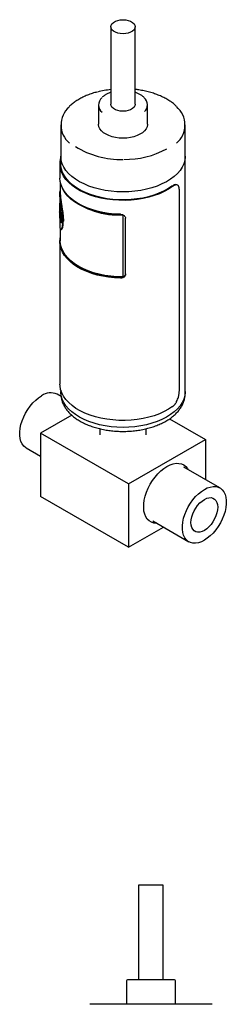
# Model space of a CAD drawing. Header units: inches. Extents: x 3.21 to 12.52, y 1.43 to 9.3.
# Tile 6 of 6: x 11.69 to 12.52, y 5.34 to 9.3. Entities that reach past the tile are written whole.
import ezdxf

# ---------------------------------------------------------------- set-up
doc = ezdxf.new("R2010")
doc.units = ezdxf.units.IN
doc.header["$MEASUREMENT"] = 0

msp = doc.modelspace()

# ---------------------------------------------------------------- linework, layer by layer
at = {"color": 7, "linetype": 'Continuous', "lineweight": 25}
for p, q in [((12.056, 9.2752), (12.056, 8.9633)), ((12.1544, 8.9633), (12.1544, 9.2752)), ((12.0068, 8.9601), (12.0068, 8.883)), ((12.2036, 8.883), (12.2036, 8.9601)), ((11.8552, 8.8798), (11.8552, 8.7544)), ((12.3552, 8.7544), (12.3552, 8.8798)), ((11.8552, 8.7544), (11.8552, 8.7222)), ((12.3552, 7.806), (12.3552, 8.7544)), ((11.8517, 8.7222), (11.8517, 8.666)), ((11.8532, 8.6499), (11.8532, 8.6017)), ((12.3231, 8.638), (12.3199, 8.6391)), ((12.3318, 7.8111), (12.3318, 8.6159)), ((11.8512, 8.6017), (11.8512, 8.5561)), ((11.8503, 8.5571), (11.8512, 8.5571)), ((11.8503, 8.5561), (11.8503, 8.519)), ((11.8503, 8.5501), (11.8503, 8.538)), ((11.8503, 8.5337), (11.8503, 8.5173)), ((11.8504, 8.5616), (11.8512, 8.5616)), ((11.8504, 8.5616), (11.8504, 8.5573)), ((11.8504, 8.5573), (11.8512, 8.5572)), ((11.8518, 8.5295), (11.8528, 8.5295)), ((11.8558, 8.5262), (11.8567, 8.5263)), ((11.8511, 8.5219), (11.8521, 8.5219)), ((11.8512, 8.5118), (11.8512, 8.4731)), ((11.8522, 8.5009), (11.8532, 8.5009)), ((11.8543, 8.5142), (11.8533, 8.5141)), ((11.8567, 8.4925), (11.8558, 8.4924)), ((11.8589, 8.4862), (11.8598, 8.4863)), ((11.8601, 8.4969), (11.8611, 8.4971)), ((12.1062, 8.5166), (12.1062, 8.5165)), ((12.1062, 8.2674), (12.1062, 8.5165)), ((12.115, 8.2807), (12.115, 8.5042)), ((12.1151, 8.2786), (12.1151, 8.5037)), ((11.8532, 8.4604), (11.8532, 8.4128)), ((11.8517, 8.4088), (11.8517, 7.8358)), ((11.8561, 7.7863), (11.8406, 7.7952)), ((11.8552, 7.8115), (11.8552, 7.806)), ((11.8552, 7.806), (11.8552, 7.798)), ((11.8552, 7.7972), (11.8552, 7.798)), ((12.3552, 7.798), (12.3552, 7.806)), ((11.8991, 7.7109), (11.7737, 7.6385)), ((12.2924, 7.6963), (12.4366, 7.613)), ((12.0114, 7.6564), (12.0114, 7.6319)), ((12.1989, 7.6319), (12.1989, 7.6564)), ((11.7737, 7.6385), (11.7737, 7.3834)), ((12.1273, 7.4344), (11.7737, 7.6385)), ((11.7156, 7.5787), (11.7737, 7.5452)), ((12.1273, 7.4344), (12.4366, 7.613)), ((12.4366, 7.613), (12.4366, 7.4512)), ((12.4947, 7.4176), (12.3498, 7.5013)), ((12.1273, 7.4344), (12.1273, 7.1793)), ((12.1273, 7.1793), (11.7737, 7.3834)), ((12.1273, 7.1793), (12.2674, 7.2602)), ((12.2248, 7.2848), (12.3697, 7.2011)), ((12.168, 5.8184), (12.168, 5.4365)), ((12.1824, 5.8184), (12.168, 5.8184)), ((12.2665, 5.8184), (12.1824, 5.8184)), ((12.2665, 5.4365), (12.2665, 5.8184)), ((12.1504, 5.4365), (12.1228, 5.4365)), ((12.3117, 5.4365), (12.1504, 5.4365)), ((12.1188, 5.4326), (12.1188, 5.3381)), ((12.3157, 5.3381), (12.3157, 5.4326)), ((12.0432, 5.3381), (11.9712, 5.3381)), ((12.4633, 5.3381), (12.0432, 5.3381))]:
    msp.add_line(p, q, dxfattribs=at)
at = {"color": 7, "linetype": 'Continuous', "lineweight": 25, "flags": 128}
for points in [[(12.1052, 9.2468), (12.0942, 9.2475), (12.0838, 9.2496), (12.0745, 9.253), (12.0667, 9.2575), (12.0608, 9.2628), (12.0572, 9.2688), (12.056, 9.2752), (12.0572, 9.2815), (12.0608, 9.2875), (12.0667, 9.2929), (12.0745, 9.2974), (12.0838, 9.3008), (12.0942, 9.3029), (12.1052, 9.3036), (12.1161, 9.3029), (12.1265, 9.3008), (12.1359, 9.2974), (12.1437, 9.2929), (12.1495, 9.2875), (12.1532, 9.2815), (12.1544, 9.2752), (12.1532, 9.2688), (12.1495, 9.2628), (12.1437, 9.2575), (12.1359, 9.253), (12.1265, 9.2496), (12.1161, 9.2475), (12.1052, 9.2468)], [(12.1052, 8.9349), (12.0942, 8.9356), (12.0838, 8.9377), (12.0745, 8.9411), (12.0667, 8.9456), (12.0608, 8.951), (12.0572, 8.957), (12.056, 8.9633)], [(12.1544, 8.9633), (12.1532, 8.957), (12.1495, 8.951), (12.1437, 8.9456), (12.1359, 8.9411), (12.1265, 8.9377), (12.1161, 8.9356), (12.1052, 8.9349)], [(12.1052, 8.8262), (12.0902, 8.8268), (12.0755, 8.8288), (12.0615, 8.8321), (12.0486, 8.8365), (12.0369, 8.842), (12.0269, 8.8485), (12.0187, 8.8558), (12.0125, 8.8638), (12.0086, 8.8722), (12.0068, 8.8808), (12.0068, 8.883)], [(12.2036, 8.883), (12.2035, 8.8808), (12.2018, 8.8722), (12.1978, 8.8638), (12.1916, 8.8558), (12.1835, 8.8485), (12.1734, 8.842), (12.1618, 8.8365), (12.1489, 8.8321), (12.1349, 8.8288), (12.1202, 8.8268), (12.1052, 8.8262)], [(12.3047, 8.632), (12.2886, 8.6213), (12.2708, 8.6115), (12.2514, 8.6027), (12.2307, 8.5951), (12.2087, 8.5887), (12.1858, 8.5835), (12.1621, 8.5796), (12.1378, 8.5771), (12.1133, 8.576), (12.0887, 8.5762), (12.0642, 8.5778), (12.0402, 8.5808), (12.0167, 8.5851), (11.9941, 8.5907), (11.9725, 8.5975), (11.9522, 8.6056), (11.9333, 8.6147), (11.916, 8.6248), (11.9006, 8.6358), (11.887, 8.6477), (11.8755, 8.6603), (11.8662, 8.6734), (11.8591, 8.687), (11.8544, 8.701), (11.852, 8.7151), (11.852, 8.7293), (11.8544, 8.7435), (11.8552, 8.7465)], [(12.1052, 8.6101), (12.081, 8.6107), (12.0571, 8.6127), (12.0337, 8.6161), (12.0109, 8.6207), (11.989, 8.6266), (11.9682, 8.6337), (11.9486, 8.6419), (11.9305, 8.6511), (11.9141, 8.6613), (11.8994, 8.6724), (11.8867, 8.6842), (11.876, 8.6967), (11.8674, 8.7098), (11.8611, 8.7232), (11.857, 8.737), (11.8552, 8.7509), (11.8552, 8.7544)], [(12.1052, 8.6101), (12.081, 8.6107), (12.0571, 8.6127), (12.0337, 8.6161), (12.0109, 8.6207), (11.989, 8.6266), (11.9682, 8.6337), (11.9486, 8.6419), (11.9305, 8.6511), (11.9141, 8.6613), (11.8994, 8.6724), (11.8867, 8.6842), (11.876, 8.6967), (11.8674, 8.7098), (11.8611, 8.7232), (11.857, 8.737), (11.8552, 8.7509), (11.8552, 8.7544)], [(12.3552, 8.7544), (12.3551, 8.7509), (12.3534, 8.737), (12.3493, 8.7232), (12.3429, 8.7098), (12.3344, 8.6967), (12.3237, 8.6842), (12.3109, 8.6724), (12.2963, 8.6613), (12.2798, 8.6511), (12.2617, 8.6419), (12.2422, 8.6337), (12.2214, 8.6266), (12.1995, 8.6207), (12.1767, 8.6161), (12.1532, 8.6127), (12.1293, 8.6107), (12.1052, 8.6101)], [(12.3552, 8.7544), (12.3551, 8.7509), (12.3534, 8.737), (12.3493, 8.7232), (12.3429, 8.7098), (12.3344, 8.6967), (12.3237, 8.6842), (12.3109, 8.6724), (12.2963, 8.6613), (12.2798, 8.6511), (12.2617, 8.6419), (12.2422, 8.6337), (12.2214, 8.6266), (12.1995, 8.6207), (12.1767, 8.6161), (12.1532, 8.6127), (12.1293, 8.6107), (12.1052, 8.6101)], [(12.302, 8.6332), (12.2861, 8.6226), (12.2685, 8.613), (12.2494, 8.6044), (12.2289, 8.5968), (12.2073, 8.5905), (12.1847, 8.5854), (12.1613, 8.5816), (12.1374, 8.5791), (12.1132, 8.578), (12.0889, 8.5782), (12.0648, 8.5798), (12.0411, 8.5827), (12.0179, 8.587), (11.9956, 8.5925), (11.9743, 8.5993), (11.9543, 8.6072), (11.9357, 8.6162), (11.9186, 8.6261), (11.9034, 8.637), (11.89, 8.6487), (11.8787, 8.6611), (11.8695, 8.6741), (11.8625, 8.6875), (11.8578, 8.7013), (11.8555, 8.7152), (11.8552, 8.7222)], [(12.0952, 8.5198), (12.071, 8.521), (12.0472, 8.5235), (12.0238, 8.5274), (12.0013, 8.5325), (11.9796, 8.5388), (11.9592, 8.5463), (11.94, 8.5549), (11.9224, 8.5646), (11.9065, 8.5751), (11.8923, 8.5865), (11.8802, 8.5986), (11.87, 8.6113), (11.8621, 8.6245), (11.8563, 8.6381), (11.8528, 8.652), (11.8517, 8.666)], [(12.1062, 8.5165), (12.0814, 8.5171), (12.0569, 8.5192), (12.0328, 8.5226), (12.0095, 8.5274), (11.987, 8.5335), (11.9657, 8.5408), (11.9458, 8.5493), (11.9274, 8.5589), (11.9107, 8.5695), (11.8959, 8.581), (11.8831, 8.5932), (11.8725, 8.6062), (11.8641, 8.6196), (11.8587, 8.6319)], [(12.0952, 8.2626), (12.071, 8.2638), (12.0472, 8.2663), (12.0238, 8.2702), (12.0013, 8.2753), (11.9796, 8.2817), (11.9592, 8.2892), (11.94, 8.2978), (11.9224, 8.3074), (11.9065, 8.3179), (11.8923, 8.3293), (11.8802, 8.3414), (11.87, 8.3541), (11.8621, 8.3674), (11.8563, 8.381), (11.8528, 8.3948), (11.8517, 8.4088), (11.8528, 8.4228), (11.8532, 8.4249)], [(12.1062, 8.2674), (12.0814, 8.268), (12.0569, 8.2701), (12.0328, 8.2735), (12.0095, 8.2783), (11.987, 8.2843), (11.9657, 8.2917), (11.9458, 8.3002), (11.9274, 8.3098), (11.9107, 8.3203), (11.8959, 8.3318), (11.8831, 8.3441), (11.8725, 8.357), (11.8641, 8.3705), (11.8581, 8.3844), (11.8544, 8.3985), (11.8532, 8.4128)], [(12.0953, 8.2646), (12.0707, 8.2659), (12.0465, 8.2685), (12.0228, 8.2725), (11.9999, 8.2779), (11.978, 8.2845), (11.9574, 8.2924), (11.9383, 8.3014), (11.9207, 8.3114), (11.905, 8.3224), (11.8912, 8.3342), (11.8795, 8.3467), (11.87, 8.3599), (11.8645, 8.3698)], [(12.3047, 7.7455), (12.2886, 7.7348), (12.2708, 7.725), (12.2514, 7.7162), (12.2307, 7.7086), (12.2087, 7.7022), (12.1858, 7.697), (12.1621, 7.6932), (12.1378, 7.6907), (12.1133, 7.6895), (12.0887, 7.6897), (12.0642, 7.6914), (12.0402, 7.6943), (12.0167, 7.6986), (11.9941, 7.7042), (11.9725, 7.7111), (11.9522, 7.7191), (11.9333, 7.7282), (11.916, 7.7383), (11.9006, 7.7494), (11.887, 7.7613), (11.8755, 7.7738), (11.8662, 7.787), (11.8591, 7.8006), (11.8544, 7.8145), (11.852, 7.8287), (11.8517, 7.8358)], [(11.7156, 7.5787), (11.7135, 7.58), (11.7059, 7.5864), (11.6997, 7.5947), (11.6949, 7.6047), (11.6916, 7.6163), (11.69, 7.6291), (11.69, 7.643), (11.6916, 7.6578), (11.6949, 7.6731), (11.6997, 7.6886), (11.7059, 7.7042), (11.7135, 7.7194), (11.7224, 7.734), (11.7322, 7.7477), (11.7429, 7.7603), (11.7543, 7.7715), (11.7661, 7.7812), (11.7781, 7.7891)], [(12.1052, 7.6617), (12.081, 7.6624), (12.0571, 7.6644), (12.0337, 7.6677), (12.0109, 7.6724), (11.989, 7.6782), (11.9682, 7.6853), (11.9486, 7.6935), (11.9305, 7.7028), (11.9141, 7.713), (11.8994, 7.7241), (11.8867, 7.7359), (11.876, 7.7484), (11.8674, 7.7614), (11.8611, 7.7749), (11.857, 7.7886), (11.8552, 7.8026), (11.8552, 7.806)], [(12.1052, 7.6617), (12.081, 7.6624), (12.0571, 7.6644), (12.0337, 7.6677), (12.0109, 7.6724), (11.989, 7.6782), (11.9682, 7.6853), (11.9486, 7.6935), (11.9305, 7.7028), (11.9141, 7.713), (11.8994, 7.7241), (11.8867, 7.7359), (11.876, 7.7484), (11.8674, 7.7614), (11.8611, 7.7749), (11.857, 7.7886), (11.8552, 7.8026), (11.8552, 7.806)], [(12.3552, 7.806), (12.3551, 7.8026), (12.3534, 7.7886), (12.3493, 7.7749), (12.3429, 7.7614), (12.3344, 7.7484), (12.3237, 7.7359), (12.3109, 7.7241), (12.2963, 7.713), (12.2798, 7.7028), (12.2617, 7.6935), (12.2422, 7.6853), (12.2214, 7.6782), (12.1995, 7.6724), (12.1767, 7.6677), (12.1532, 7.6644), (12.1293, 7.6624), (12.1052, 7.6617)], [(12.3552, 7.806), (12.3551, 7.8026), (12.3534, 7.7886), (12.3493, 7.7749), (12.3429, 7.7614), (12.3344, 7.7484), (12.3237, 7.7359), (12.3109, 7.7241), (12.2963, 7.713), (12.2798, 7.7028), (12.2617, 7.6935), (12.2422, 7.6853), (12.2214, 7.6782), (12.1995, 7.6724), (12.1767, 7.6677), (12.1532, 7.6644), (12.1293, 7.6624), (12.1052, 7.6617)], [(12.2414, 7.2752), (12.2397, 7.2752), (12.2289, 7.2763), (12.2191, 7.2796), (12.2104, 7.285), (12.203, 7.2923), (12.197, 7.3015), (12.1925, 7.3124), (12.1896, 7.3248), (12.1883, 7.3385), (12.1887, 7.3532), (12.1908, 7.3686), (12.1945, 7.3845), (12.1998, 7.4007), (12.2065, 7.4168), (12.2146, 7.4325), (12.2239, 7.4475), (12.2342, 7.4617), (12.2454, 7.4746), (12.2572, 7.4862), (12.2695, 7.4962), (12.282, 7.5043)], [(12.282, 7.5043), (12.2944, 7.5106), (12.3067, 7.5148), (12.3185, 7.5169), (12.3297, 7.5168), (12.34, 7.5146), (12.3493, 7.5102), (12.3574, 7.5039), (12.3641, 7.4956), (12.3664, 7.4917)], [(12.4322, 7.4115), (12.4442, 7.4175), (12.4561, 7.4214), (12.4674, 7.4233), (12.4781, 7.4231), (12.488, 7.4208), (12.4968, 7.4164), (12.5044, 7.4099), (12.5107, 7.4017), (12.5155, 7.3917), (12.5188, 7.3801), (12.5204, 7.3673), (12.5204, 7.3533), (12.5188, 7.3386), (12.5155, 7.3233), (12.5107, 7.3077), (12.5044, 7.2922), (12.4968, 7.277), (12.488, 7.2624), (12.4781, 7.2487), (12.4674, 7.2361), (12.4561, 7.2249), (12.4442, 7.2152), (12.4322, 7.2073), (12.4202, 7.2013), (12.4084, 7.1973), (12.397, 7.1954), (12.3863, 7.1957), (12.3764, 7.198), (12.3676, 7.2024), (12.36, 7.2088), (12.3537, 7.2171), (12.3489, 7.2271), (12.3457, 7.2387), (12.344, 7.2515), (12.344, 7.2655), (12.3457, 7.2802), (12.3489, 7.2955), (12.3537, 7.311), (12.36, 7.3266), (12.3676, 7.3418), (12.3764, 7.3564), (12.3863, 7.3701), (12.397, 7.3827), (12.4084, 7.3939), (12.4202, 7.4036), (12.4322, 7.4115)], [(12.3783, 7.2781), (12.3791, 7.2893), (12.3815, 7.3012), (12.3855, 7.3134), (12.3909, 7.3254), (12.3976, 7.3369), (12.4053, 7.3475), (12.4138, 7.3571), (12.4229, 7.3651), (12.4322, 7.3715), (12.4416, 7.3759), (12.4507, 7.3783), (12.4592, 7.3787), (12.4669, 7.3769), (12.4735, 7.3731), (12.4789, 7.3673), (12.4829, 7.3597), (12.4853, 7.3507), (12.4861, 7.3403), (12.4853, 7.329), (12.4829, 7.3171), (12.4789, 7.305), (12.4735, 7.293), (12.4669, 7.2815), (12.4592, 7.2708), (12.4507, 7.2613), (12.4416, 7.2533), (12.4322, 7.2469), (12.4229, 7.2425), (12.4138, 7.24), (12.4053, 7.2397), (12.3976, 7.2415), (12.3909, 7.2453), (12.3855, 7.2511), (12.3815, 7.2586), (12.3791, 7.2677), (12.3783, 7.2781)]]:
    msp.add_lwpolyline(points, dxfattribs=at)
at = {"color": 7, "linetype": 'Continuous', "lineweight": 25}
for centre, radius, start, end in [((12.1, 8.6421), 0.3826, 96.6073, 104.746), ((12.0452, 8.9601), 0.0381, 130.7357, 230.2162), ((12.1656, 8.9602), 0.0377, 314.5144, 49.6365), ((11.9521, 8.8797), 0.0961, 131.5874, 229.4764), ((12.2577, 8.8798), 0.0966, 310.0201, 49.9988), ((12.0937, 9.0731), 0.3324, 237.3942, 271.9748), ((12.1137, 9.0901), 0.3492, 269.1534, 298.6409), ((11.9363, 8.5561), 0.086, 171.3121, 176.3004), ((12.0871, 8.8233), 0.3063, 229.3655, 273.5802), ((11.9354, 8.5561), 0.0852, 179.3113, 185.8327), ((11.9356, 8.5518), 0.0853, 181.1584, 185.9594), ((11.9355, 8.5397), 0.0853, 181.1575, 185.4815), ((11.9354, 8.5354), 0.0851, 181.1554, 183.5092), ((11.9361, 8.5561), 0.0849, 180.0035, 185.8323), ((11.9352, 8.519), 0.085, 180.0001, 181.1548), ((11.9384, 8.5194), 0.0882, 190.0735, 192.1219), ((11.8147, 7.7381), 0.0627, 65.6227, 125.6878), ((12.1228, 5.4326), 0.00394, 90, 180), ((12.3117, 5.4326), 0.00394, 0, 90)]:
    msp.add_arc(centre, radius, start, end, dxfattribs=at)
for points, knots in [([(11.9998, 9.012), (11.9971, 9.0113), (11.9874, 9.0089), (11.9716, 9.0034), (11.9528, 8.9959), (11.9353, 8.9873), (11.9192, 8.9778), (11.9047, 8.9674), (11.8947, 8.9592), (11.8901, 8.9542), (11.8891, 8.9532)], [0, 0, 0, 0, 0.05898, 0.209092, 0.359266, 0.509508, 0.659816, 0.810175, 0.96054, 1, 1, 1, 1]), ([(12.056, 9.0107), (12.0542, 9.0101), (12.0482, 9.0082), (12.0392, 9.0039), (12.029, 8.9978), (12.0237, 8.993), (12.021, 8.9906)], [0, 0, 0, 0, 0.122722, 0.415706, 0.709281, 1, 1, 1, 1]), ([(12.319, 8.9553), (12.3174, 8.9569), (12.312, 8.9624), (12.3009, 8.971), (12.286, 8.9811), (12.2694, 8.9902), (12.2514, 8.9985), (12.2323, 9.0058), (12.2121, 9.012), (12.191, 9.0171), (12.1717, 9.0207), (12.1593, 9.0222), (12.1544, 9.0228)], [0, 0, 0, 0, 0.045462, 0.155582, 0.265825, 0.376119, 0.486408, 0.59667, 0.706899, 0.817093, 0.927257, 1, 1, 1, 1]), ([(12.1893, 8.9906), (12.1892, 8.9908), (12.1868, 8.9935), (12.1806, 8.9981), (12.1706, 9.0042), (12.1617, 9.0084), (12.1559, 9.0102), (12.1544, 9.0107)], [0, 0, 0, 0, 0.019088, 0.308804, 0.600422, 0.892625, 1, 1, 1, 1]), ([(11.8635, 8.4923), (11.8634, 8.4967), (11.8633, 8.5054), (11.8619, 8.5202), (11.8598, 8.5354), (11.8574, 8.5508), (11.855, 8.5657), (11.8529, 8.5796), (11.8516, 8.5918), (11.8511, 8.6022), (11.8516, 8.6096), (11.8524, 8.6137), (11.8532, 8.6144), (11.8532, 8.6144)], [0, 0, 0, 0, 0.09876, 0.197632, 0.296565, 0.395655, 0.494895, 0.594277, 0.693765, 0.793312, 0.892861, 0.992351, 1, 1, 1, 1]), ([(12.3197, 8.6384), (12.3177, 8.639), (12.313, 8.6404), (12.306, 8.6358), (12.302, 8.6332)], [0, 0, 0, 0, 0.42942, 1, 1, 1, 1]), ([(12.3318, 8.6159), (12.3318, 8.6167), (12.3318, 8.6185), (12.3316, 8.621), (12.3314, 8.6234), (12.3311, 8.6256), (12.3306, 8.6276), (12.33, 8.6298), (12.3291, 8.6321), (12.3275, 8.635), (12.3249, 8.6375), (12.3216, 8.6385), (12.3186, 8.6385), (12.3159, 8.638), (12.3126, 8.6368), (12.3088, 8.6348), (12.3061, 8.6329), (12.3047, 8.632)], [0, 0, 0, 0, 0.041798, 0.083205, 0.124403, 0.165575, 0.206906, 0.248578, 0.310815, 0.373136, 0.497854, 0.622908, 0.685626, 0.748426, 0.832299, 0.915685, 1, 1, 1, 1]), ([(11.8532, 8.6017), (11.8532, 8.5987), (11.8534, 8.5953), (11.854, 8.5878), (11.8544, 8.5838), (11.8556, 8.5751), (11.8563, 8.5705), (11.8577, 8.5609), (11.8585, 8.556), (11.8601, 8.5459), (11.8609, 8.5409), (11.8624, 8.5306), (11.8631, 8.5256), (11.8642, 8.5156), (11.8646, 8.5107), (11.8653, 8.5013), (11.8654, 8.4969), (11.8654, 8.4927)], [0, 0, 0, 0, 0.0312485, 0.0312485, 0.0624985, 0.0624985, 0.0937485, 0.0937485, 0.1249985, 0.1249985, 0.1562485, 0.1562485, 0.1874985, 0.1874985, 0.2187485, 0.2187485, 0.2499985, 0.2499985, 0.2499985, 0.2499985]), ([(11.8511, 8.5149), (11.851, 8.517), (11.851, 8.5187), (11.8509, 8.5208), (11.8509, 8.5214), (11.8508, 8.5222), (11.8508, 8.5224), (11.8508, 8.5228), (11.8508, 8.5229), (11.8508, 8.523), (11.8508, 8.5231), (11.8508, 8.5232), (11.8508, 8.5232), (11.8508, 8.5232), (11.8508, 8.5232), (11.8508, 8.5233), (11.8508, 8.5233), (11.8507, 8.5241), (11.8507, 8.5249), (11.8507, 8.5259), (11.8507, 8.5262), (11.8506, 8.5268), (11.8506, 8.527), (11.8506, 8.5275), (11.8506, 8.5278), (11.8505, 8.5282), (11.8505, 8.5283), (11.8505, 8.5285), (11.8505, 8.5286), (11.8505, 8.5287), (11.8505, 8.5287), (11.8505, 8.5288), (11.8505, 8.5288), (11.8505, 8.5292), (11.8504, 8.5296), (11.8504, 8.5302)], [0, 0, 0, 0, 0.25, 0.25, 0.375, 0.375, 0.4375, 0.4375, 0.46875, 0.46875, 0.484375, 0.484375, 0.492188, 0.492188, 0.496094, 0.496094, 0.5, 0.5, 0.625, 0.625, 0.6875, 0.6875, 0.75, 0.75, 0.8125, 0.8125, 0.84375, 0.84375, 0.859375, 0.859375, 0.867188, 0.867188, 0.875, 0.875, 1, 1, 1, 1]), ([(11.8514, 8.5322), (11.8514, 8.5319), (11.8514, 8.5316), (11.8513, 8.5313), (11.8513, 8.5312), (11.8513, 8.5311), (11.8513, 8.5311), (11.8513, 8.531), (11.8513, 8.5309), (11.8513, 8.5305), (11.8513, 8.5301), (11.8513, 8.5296), (11.8512, 8.5293), (11.8512, 8.529), (11.8511, 8.5289), (11.8511, 8.5289), (11.8511, 8.5289), (11.8511, 8.529), (11.8511, 8.529), (11.851, 8.529), (11.851, 8.5291), (11.8509, 8.5293), (11.8509, 8.5295), (11.8509, 8.5298), (11.8509, 8.5298), (11.8508, 8.5299), (11.8508, 8.5299), (11.8508, 8.53), (11.8508, 8.5301), (11.8508, 8.5303), (11.8508, 8.5305), (11.8507, 8.5306), (11.8507, 8.5306), (11.8507, 8.5307), (11.8507, 8.5307), (11.8507, 8.5307), (11.8507, 8.5308), (11.8507, 8.5309), (11.8507, 8.5309), (11.8507, 8.5312), (11.8507, 8.5314), (11.8506, 8.5316)], [0, 0, 0, 0, 0.0625, 0.0625, 0.09375, 0.09375, 0.109375, 0.109375, 0.125, 0.125, 0.25, 0.25, 0.375, 0.375, 0.5, 0.5, 0.53125, 0.53125, 0.5625, 0.5625, 0.625, 0.625, 0.75, 0.75, 0.765625, 0.765625, 0.78125, 0.78125, 0.8125, 0.8125, 0.875, 0.875, 0.882812, 0.882812, 0.890625, 0.890625, 0.90625, 0.90625, 0.9375, 0.9375, 1, 1, 1, 1]), ([(11.8507, 8.5475), (11.8508, 8.5468), (11.8508, 8.5462), (11.8509, 8.5454), (11.8509, 8.5451), (11.851, 8.5447), (11.851, 8.5446), (11.851, 8.5444), (11.851, 8.5443), (11.851, 8.5442), (11.851, 8.5442), (11.8511, 8.5441), (11.8511, 8.5441), (11.8511, 8.5437), (11.8511, 8.5433), (11.8512, 8.5428), (11.8512, 8.5426), (11.8512, 8.5423), (11.8512, 8.5423), (11.8513, 8.5421), (11.8513, 8.542), (11.8513, 8.5415), (11.8513, 8.5411), (11.8514, 8.5405), (11.8514, 8.5403), (11.8514, 8.5399), (11.8515, 8.5396), (11.8515, 8.539), (11.8515, 8.5386), (11.8516, 8.538), (11.8516, 8.5377), (11.8516, 8.5373), (11.8516, 8.537), (11.8517, 8.5359), (11.8517, 8.535), (11.8518, 8.5338), (11.8518, 8.5334), (11.8518, 8.5328), (11.8518, 8.5326), (11.8518, 8.5322), (11.8518, 8.5321), (11.8518, 8.532), (11.8518, 8.5319), (11.8518, 8.5318), (11.8518, 8.5318), (11.8518, 8.5312), (11.8518, 8.5304), (11.8518, 8.5295)], [0, 0, 0, 0, 0.125, 0.125, 0.1875, 0.1875, 0.21875, 0.21875, 0.234375, 0.234375, 0.242188, 0.242188, 0.25, 0.25, 0.3125, 0.3125, 0.34375, 0.34375, 0.359375, 0.359375, 0.375, 0.375, 0.4375, 0.4375, 0.46875, 0.46875, 0.5, 0.5, 0.5625, 0.5625, 0.59375, 0.59375, 0.625, 0.625, 0.75, 0.75, 0.8125, 0.8125, 0.84375, 0.84375, 0.859375, 0.859375, 0.867188, 0.867188, 0.875, 0.875, 1, 1, 1, 1]), ([(11.8507, 8.5429), (11.8508, 8.5425), (11.8508, 8.5422), (11.8508, 8.5419), (11.8508, 8.5419), (11.8508, 8.5418), (11.8508, 8.5418), (11.8508, 8.5416), (11.8509, 8.5415), (11.8509, 8.5413), (11.8509, 8.5411), (11.851, 8.5404), (11.851, 8.54), (11.8511, 8.5391), (11.8511, 8.5386), (11.8512, 8.5379), (11.8512, 8.5376), (11.8512, 8.5371), (11.8512, 8.5368), (11.8513, 8.5361), (11.8513, 8.5355), (11.8513, 8.5348), (11.8513, 8.5345), (11.8513, 8.534), (11.8513, 8.5338), (11.8513, 8.5335), (11.8513, 8.5334), (11.8513, 8.5334), (11.8513, 8.5333), (11.8513, 8.5332), (11.8514, 8.5331), (11.8514, 8.5327), (11.8514, 8.5325), (11.8514, 8.5322)], [0, 0, 0, 0, 0.125, 0.125, 0.140625, 0.140625, 0.15625, 0.15625, 0.1875, 0.1875, 0.25, 0.25, 0.375, 0.375, 0.5, 0.5, 0.5625, 0.5625, 0.625, 0.625, 0.75, 0.75, 0.8125, 0.8125, 0.875, 0.875, 0.890625, 0.890625, 0.90625, 0.90625, 0.9375, 0.9375, 1, 1, 1, 1]), ([(11.8518, 8.5295), (11.8518, 8.5291), (11.8518, 8.5288), (11.8518, 8.5283), (11.8518, 8.5282), (11.8518, 8.528), (11.8518, 8.5279), (11.8518, 8.5278), (11.8518, 8.5278), (11.8518, 8.5278), (11.8518, 8.5277), (11.8518, 8.5274), (11.8518, 8.5272), (11.8518, 8.5268), (11.8518, 8.5266), (11.8518, 8.5264), (11.8518, 8.5263), (11.8518, 8.5257), (11.8517, 8.5253), (11.8516, 8.5246), (11.8516, 8.5243), (11.8515, 8.524), (11.8515, 8.5238), (11.8514, 8.5238), (11.8513, 8.5238), (11.8513, 8.5238), (11.8513, 8.5238), (11.8512, 8.5239), (11.8512, 8.5239), (11.8512, 8.524), (11.8512, 8.5241), (11.8511, 8.5243), (11.8511, 8.5244), (11.851, 8.5246), (11.851, 8.5246), (11.851, 8.5247), (11.851, 8.5248), (11.851, 8.5248), (11.851, 8.5248), (11.8509, 8.525), (11.8509, 8.5251), (11.8509, 8.5254)], [0, 0, 0, 0, 0.0625, 0.0625, 0.09375, 0.09375, 0.109375, 0.109375, 0.117188, 0.117188, 0.125, 0.125, 0.1875, 0.1875, 0.21875, 0.21875, 0.25, 0.25, 0.375, 0.375, 0.5, 0.5, 0.625, 0.625, 0.6875, 0.6875, 0.71875, 0.71875, 0.75, 0.75, 0.8125, 0.8125, 0.875, 0.875, 0.90625, 0.90625, 0.921875, 0.921875, 0.9375, 0.9375, 1, 1, 1, 1]), ([(11.8517, 8.5475), (11.8517, 8.5469), (11.8518, 8.5459), (11.852, 8.5441), (11.8523, 8.5421), (11.8525, 8.5395), (11.8526, 8.5368), (11.8527, 8.5342), (11.8528, 8.5318), (11.8528, 8.5303), (11.8528, 8.5295)], [0, 0, 0, 0, 0.139142, 0.250315, 0.375161, 0.49989, 0.624824, 0.749824, 0.874864, 1, 1, 1, 1]), ([(11.8528, 8.5295), (11.8528, 8.5284), (11.8528, 8.5266), (11.8527, 8.5249), (11.8525, 8.5241), (11.8524, 8.5238), (11.8524, 8.5239), (11.8523, 8.5239)], [0, 0, 0, 0, 0.385873, 0.580645, 0.772467, 0.961242, 1, 1, 1, 1]), ([(11.8527, 8.5169), (11.8527, 8.5176), (11.8527, 8.5183), (11.8527, 8.5191), (11.8527, 8.5194), (11.8527, 8.5197), (11.8527, 8.5198), (11.8527, 8.52), (11.8527, 8.52), (11.8527, 8.5201), (11.8527, 8.5201), (11.8527, 8.5202), (11.8527, 8.5202), (11.8527, 8.5208), (11.8527, 8.5213), (11.8527, 8.5221), (11.8527, 8.5223), (11.8527, 8.5227), (11.8527, 8.5228), (11.8528, 8.523), (11.8528, 8.5231), (11.8528, 8.5243), (11.8529, 8.5252), (11.853, 8.5263), (11.853, 8.5267), (11.8531, 8.5271), (11.8531, 8.5273), (11.8532, 8.5275), (11.8532, 8.5275), (11.8532, 8.5277), (11.8532, 8.5277), (11.8534, 8.5283), (11.8535, 8.5287), (11.8537, 8.529), (11.8538, 8.5291), (11.854, 8.5291), (11.8541, 8.5291), (11.8544, 8.5289), (11.8547, 8.5286), (11.8551, 8.5279), (11.8552, 8.5276), (11.8554, 8.5272), (11.8554, 8.5272), (11.8554, 8.5271), (11.8554, 8.5271), (11.8555, 8.527), (11.8555, 8.5269), (11.8556, 8.5266), (11.8557, 8.5264), (11.8558, 8.5262)], [0, 0, 0, 0, 0.0625, 0.0625, 0.09375, 0.09375, 0.109375, 0.109375, 0.117188, 0.117188, 0.121094, 0.121094, 0.125, 0.125, 0.1875, 0.1875, 0.21875, 0.21875, 0.234375, 0.234375, 0.25, 0.25, 0.375, 0.375, 0.4375, 0.4375, 0.46875, 0.46875, 0.484375, 0.484375, 0.5, 0.5, 0.625, 0.625, 0.6875, 0.6875, 0.75, 0.75, 0.875, 0.875, 0.9375, 0.9375, 0.945312, 0.945312, 0.953125, 0.953125, 0.96875, 0.96875, 1, 1, 1, 1]), ([(11.855, 8.5291), (11.855, 8.5291), (11.8553, 8.5293), (11.8559, 8.5284), (11.8565, 8.527), (11.8567, 8.5263)], [0, 0, 0, 0, 0.171171, 0.583162, 1, 1, 1, 1]), ([(11.8558, 8.5262), (11.8559, 8.5259), (11.8559, 8.5257), (11.856, 8.5254), (11.8561, 8.5253), (11.8561, 8.5251), (11.8561, 8.5251), (11.8562, 8.525), (11.8562, 8.525), (11.8562, 8.5249), (11.8562, 8.5249), (11.8563, 8.5246), (11.8564, 8.5244), (11.8565, 8.524), (11.8565, 8.5239), (11.8566, 8.5237), (11.8566, 8.5236), (11.8569, 8.5224), (11.8572, 8.5213), (11.8578, 8.5188), (11.8581, 8.5175), (11.8585, 8.5156), (11.8586, 8.5149), (11.8588, 8.5139), (11.8588, 8.5135), (11.8589, 8.513), (11.8589, 8.5128), (11.859, 8.5125), (11.859, 8.5123), (11.8592, 8.5108), (11.8594, 8.5095), (11.8596, 8.5075), (11.8597, 8.5068), (11.8598, 8.5058), (11.8598, 8.5055), (11.8598, 8.505), (11.8598, 8.5048), (11.8599, 8.5045), (11.8599, 8.5043), (11.8599, 8.5035), (11.86, 8.5029), (11.86, 8.502), (11.86, 8.5017), (11.86, 8.5012), (11.86, 8.5011), (11.8601, 8.5007), (11.8601, 8.5006), (11.8601, 8.5001), (11.8601, 8.4998), (11.8601, 8.4994), (11.8601, 8.4992), (11.8601, 8.499), (11.8601, 8.4989), (11.8601, 8.4988), (11.8601, 8.4988), (11.8601, 8.4987), (11.8601, 8.4987), (11.8601, 8.4983), (11.8601, 8.4977), (11.8601, 8.4969)], [0, 0, 0, 0, 0.03125, 0.03125, 0.046875, 0.046875, 0.054688, 0.054688, 0.058594, 0.058594, 0.0625, 0.0625, 0.09375, 0.09375, 0.109375, 0.109375, 0.125, 0.125, 0.25, 0.25, 0.375, 0.375, 0.4375, 0.4375, 0.46875, 0.46875, 0.484375, 0.484375, 0.5, 0.5, 0.625, 0.625, 0.6875, 0.6875, 0.71875, 0.71875, 0.734375, 0.734375, 0.75, 0.75, 0.8125, 0.8125, 0.84375, 0.84375, 0.859375, 0.859375, 0.875, 0.875, 0.90625, 0.90625, 0.921875, 0.921875, 0.929688, 0.929688, 0.933594, 0.933594, 0.9375, 0.9375, 1, 1, 1, 1]), ([(11.8567, 8.5263), (11.8569, 8.5259), (11.8572, 8.5251), (11.8578, 8.5231), (11.8585, 8.5202), (11.8593, 8.5164), (11.86, 8.5123), (11.8605, 8.5082), (11.8609, 8.5043), (11.861, 8.5012), (11.8611, 8.4988), (11.8611, 8.4977), (11.8611, 8.4971)], [0, 0, 0, 0, 0.0625604, 0.1251065, 0.2499247, 0.3735162, 0.4996756, 0.6223913, 0.7497371, 0.874829, 0.9374107, 1, 1, 1, 1]), ([(11.8509, 8.5254), (11.8509, 8.525), (11.8509, 8.5247), (11.851, 8.5243), (11.851, 8.5241), (11.851, 8.524), (11.851, 8.5239), (11.851, 8.5238), (11.851, 8.5238), (11.851, 8.5237), (11.851, 8.5237), (11.851, 8.5235), (11.851, 8.5234), (11.851, 8.5231), (11.851, 8.5231), (11.851, 8.5229), (11.851, 8.5228), (11.8511, 8.5226), (11.8511, 8.5223), (11.8511, 8.5219)], [0, 0, 0, 0, 0.25, 0.25, 0.375, 0.375, 0.4375, 0.4375, 0.46875, 0.46875, 0.5, 0.5, 0.625, 0.625, 0.6875, 0.6875, 0.75, 0.75, 1, 1, 1, 1]), ([(11.8511, 8.5219), (11.8511, 8.5215), (11.8511, 8.5212), (11.8512, 8.5207), (11.8512, 8.5206), (11.8512, 8.5204), (11.8512, 8.5203), (11.8512, 8.5202), (11.8512, 8.5202), (11.8512, 8.5196), (11.8513, 8.519), (11.8513, 8.518), (11.8513, 8.5177), (11.8513, 8.5173), (11.8513, 8.5172), (11.8514, 8.5169), (11.8514, 8.5169), (11.8514, 8.5167), (11.8514, 8.5167), (11.8514, 8.5162), (11.8514, 8.5156), (11.8515, 8.5149)], [0, 0, 0, 0, 0.125, 0.125, 0.1875, 0.1875, 0.21875, 0.21875, 0.25, 0.25, 0.5, 0.5, 0.625, 0.625, 0.6875, 0.6875, 0.71875, 0.71875, 0.75, 0.75, 1, 1, 1, 1]), ([(11.8512, 8.4731), (11.8512, 8.4731), (11.8511, 8.4697), (11.8516, 8.4651), (11.8529, 8.4599), (11.855, 8.4581), (11.8574, 8.4593), (11.8598, 8.4635), (11.8619, 8.4706), (11.8633, 8.4802), (11.8634, 8.4883), (11.8635, 8.4923)], [0, 0, 0, 0, 0.0000222, 0.1255058, 0.2509148, 0.3761895, 0.501287, 0.6261946, 0.7509022, 0.8755459, 1, 1, 1, 1]), ([(11.8519, 8.5254), (11.8519, 8.5248), (11.852, 8.524), (11.852, 8.5228), (11.8521, 8.5222), (11.8521, 8.5219)], [0, 0, 0, 0, 0.499969, 0.749972, 1, 1, 1, 1]), ([(11.8521, 8.5219), (11.8521, 8.5214), (11.8522, 8.5202), (11.8523, 8.5184), (11.8524, 8.5167), (11.8524, 8.5155), (11.8524, 8.5149)], [0, 0, 0, 0, 0.2500095, 0.5000026, 0.7499911, 1, 1, 1, 1]), ([(11.8533, 8.5015), (11.8533, 8.502), (11.8533, 8.5024), (11.8532, 8.5029), (11.8532, 8.5031), (11.8532, 8.5033), (11.8532, 8.5033), (11.8532, 8.5034), (11.8532, 8.5035), (11.8532, 8.5035), (11.8532, 8.5036), (11.8531, 8.5039), (11.8531, 8.5042), (11.8531, 8.5048), (11.8531, 8.5049), (11.853, 8.5053), (11.853, 8.5055), (11.853, 8.5063), (11.8529, 8.507), (11.8529, 8.508), (11.8529, 8.5083), (11.8528, 8.509), (11.8528, 8.5093), (11.8528, 8.5109), (11.8527, 8.5122), (11.8527, 8.5137), (11.8527, 8.514), (11.8527, 8.5145), (11.8527, 8.5146), (11.8527, 8.5148), (11.8527, 8.5149), (11.8527, 8.515), (11.8527, 8.515), (11.8527, 8.5151), (11.8527, 8.5152), (11.8527, 8.5156), (11.8527, 8.5162), (11.8527, 8.5169)], [0, 0, 0, 0, 0.0625, 0.0625, 0.09375, 0.09375, 0.109375, 0.109375, 0.117188, 0.117188, 0.125, 0.125, 0.1875, 0.1875, 0.21875, 0.21875, 0.25, 0.25, 0.375, 0.375, 0.4375, 0.4375, 0.5, 0.5, 0.75, 0.75, 0.8125, 0.8125, 0.84375, 0.84375, 0.859375, 0.859375, 0.867188, 0.867188, 0.875, 0.875, 1, 1, 1, 1]), ([(11.8533, 8.5141), (11.8533, 8.5153), (11.8534, 8.5161), (11.8534, 8.5167), (11.8534, 8.5168), (11.8534, 8.5168), (11.8534, 8.5169), (11.8534, 8.5169), (11.8534, 8.517), (11.8534, 8.5172), (11.8534, 8.5173), (11.8534, 8.5176), (11.8534, 8.5178), (11.8534, 8.5184), (11.8534, 8.5188), (11.8534, 8.5192), (11.8534, 8.5192), (11.8534, 8.5193), (11.8534, 8.5194), (11.8534, 8.5195), (11.8535, 8.5196), (11.8535, 8.5199), (11.8535, 8.5201), (11.8535, 8.5206), (11.8535, 8.521), (11.8536, 8.5219), (11.8537, 8.5224), (11.8538, 8.5231), (11.8539, 8.5233), (11.854, 8.5236), (11.854, 8.5237), (11.8542, 8.524), (11.8544, 8.5241), (11.8546, 8.524), (11.8547, 8.524), (11.8547, 8.5239), (11.8548, 8.5238), (11.8549, 8.5236), (11.855, 8.5235), (11.8552, 8.5231), (11.8553, 8.5229), (11.8555, 8.5226), (11.8555, 8.5226), (11.8555, 8.5225), (11.8555, 8.5225), (11.8555, 8.5224), (11.8556, 8.5224), (11.8556, 8.5222), (11.8557, 8.522), (11.8558, 8.5218)], [0, 0, 0, 0, 0.125, 0.125, 0.128906, 0.128906, 0.132812, 0.132812, 0.140625, 0.140625, 0.15625, 0.15625, 0.1875, 0.1875, 0.25, 0.25, 0.257812, 0.257812, 0.265625, 0.265625, 0.28125, 0.28125, 0.3125, 0.3125, 0.375, 0.375, 0.5, 0.5, 0.5625, 0.5625, 0.625, 0.625, 0.75, 0.75, 0.78125, 0.78125, 0.8125, 0.8125, 0.875, 0.875, 0.9375, 0.9375, 0.945312, 0.945312, 0.953125, 0.953125, 0.96875, 0.96875, 1, 1, 1, 1]), ([(11.8558, 8.4924), (11.8557, 8.4926), (11.8556, 8.4928), (11.8556, 8.493), (11.8555, 8.4931), (11.8555, 8.4932), (11.8555, 8.4932), (11.8555, 8.4933), (11.8555, 8.4933), (11.8553, 8.4937), (11.8552, 8.4941), (11.8549, 8.4952), (11.8548, 8.4961), (11.8544, 8.4979), (11.8543, 8.4989), (11.854, 8.5009), (11.8539, 8.5019), (11.8537, 8.5039), (11.8537, 8.5049), (11.8536, 8.506), (11.8536, 8.5062), (11.8536, 8.5064), (11.8536, 8.5065), (11.8535, 8.5069), (11.8535, 8.5071), (11.8535, 8.5078), (11.8535, 8.5083), (11.8534, 8.509), (11.8534, 8.5091), (11.8534, 8.5093), (11.8534, 8.5094), (11.8534, 8.5097), (11.8534, 8.51), (11.8534, 8.5107), (11.8534, 8.5111), (11.8534, 8.5116), (11.8534, 8.5116), (11.8534, 8.5117), (11.8534, 8.5118), (11.8534, 8.5119), (11.8534, 8.512), (11.8534, 8.5123), (11.8534, 8.5125), (11.8534, 8.5131), (11.8533, 8.5136), (11.8533, 8.5141)], [0, 0, 0, 0, 0.03125, 0.03125, 0.046875, 0.046875, 0.054688, 0.054688, 0.0625, 0.0625, 0.125, 0.125, 0.25, 0.25, 0.375, 0.375, 0.5, 0.5, 0.625, 0.625, 0.640625, 0.640625, 0.65625, 0.65625, 0.6875, 0.6875, 0.75, 0.75, 0.765625, 0.765625, 0.78125, 0.78125, 0.8125, 0.8125, 0.875, 0.875, 0.882812, 0.882812, 0.890625, 0.890625, 0.90625, 0.90625, 0.9375, 0.9375, 1, 1, 1, 1]), ([(11.8558, 8.4881), (11.8557, 8.4883), (11.8556, 8.4885), (11.8555, 8.4889), (11.8555, 8.4889), (11.8554, 8.4891), (11.8554, 8.4891), (11.8554, 8.4892), (11.8554, 8.4892), (11.8554, 8.4892), (11.8554, 8.4892), (11.8552, 8.4897), (11.8551, 8.4901), (11.8549, 8.4911), (11.8547, 8.4917), (11.8545, 8.4928), (11.8544, 8.4933), (11.8542, 8.4945), (11.8541, 8.495), (11.8539, 8.4963), (11.8538, 8.497), (11.8537, 8.4979), (11.8537, 8.4983), (11.8536, 8.4988), (11.8536, 8.4989), (11.8536, 8.4992), (11.8536, 8.4992), (11.8535, 8.4994), (11.8535, 8.4994), (11.8535, 8.4995), (11.8535, 8.4995), (11.8535, 8.5), (11.8534, 8.5007), (11.8533, 8.5015)], [0, 0, 0, 0, 0.0625, 0.0625, 0.09375, 0.09375, 0.109375, 0.109375, 0.117188, 0.117188, 0.125, 0.125, 0.25, 0.25, 0.375, 0.375, 0.5, 0.5, 0.625, 0.625, 0.75, 0.75, 0.8125, 0.8125, 0.84375, 0.84375, 0.859375, 0.859375, 0.867188, 0.867188, 0.875, 0.875, 1, 1, 1, 1]), ([(11.8549, 8.5235), (11.8549, 8.5234), (11.8546, 8.5226), (11.8544, 8.5193), (11.8543, 8.5159), (11.8543, 8.5142)], [0, 0, 0, 0, 0.130582, 0.564481, 1, 1, 1, 1]), ([(11.8567, 8.4925), (11.8566, 8.4928), (11.8564, 8.4934), (11.856, 8.4949), (11.8556, 8.497), (11.8551, 8.5), (11.8548, 8.503), (11.8545, 8.506), (11.8544, 8.5089), (11.8543, 8.5117), (11.8543, 8.5134), (11.8543, 8.5142)], [0, 0, 0, 0, 0.062266, 0.125734, 0.249632, 0.375157, 0.499745, 0.624714, 0.749763, 0.874853, 1, 1, 1, 1]), ([(11.8558, 8.5218), (11.8559, 8.5213), (11.8561, 8.5209), (11.8562, 8.5207), (11.8562, 8.5206), (11.8562, 8.5206), (11.8562, 8.5205), (11.8562, 8.5205), (11.8562, 8.5204), (11.8563, 8.5203), (11.8563, 8.5202), (11.8564, 8.5198), (11.8565, 8.5196), (11.8566, 8.5191), (11.8567, 8.5189), (11.8568, 8.5184), (11.8568, 8.5181), (11.857, 8.5174), (11.8571, 8.5168), (11.8573, 8.5159), (11.8574, 8.5157), (11.8575, 8.5151), (11.8576, 8.5148), (11.8577, 8.5139), (11.8578, 8.5134), (11.8579, 8.5125), (11.858, 8.5121), (11.8581, 8.5115), (11.8581, 8.5113), (11.8582, 8.5109), (11.8582, 8.5109), (11.8582, 8.5108), (11.8582, 8.5107), (11.8582, 8.5105), (11.8582, 8.5104), (11.8583, 8.5099), (11.8583, 8.5096), (11.8584, 8.5092)], [0, 0, 0, 0, 0.125, 0.125, 0.132812, 0.132812, 0.140625, 0.140625, 0.15625, 0.15625, 0.1875, 0.1875, 0.25, 0.25, 0.3125, 0.3125, 0.375, 0.375, 0.5, 0.5, 0.5625, 0.5625, 0.625, 0.625, 0.75, 0.75, 0.8125, 0.8125, 0.875, 0.875, 0.890625, 0.890625, 0.90625, 0.90625, 0.9375, 0.9375, 1, 1, 1, 1]), ([(11.8589, 8.4997), (11.8589, 8.4986), (11.8589, 8.4978), (11.8588, 8.4972), (11.8588, 8.4971), (11.8588, 8.4971), (11.8588, 8.4971), (11.8588, 8.497), (11.8588, 8.4969), (11.8588, 8.4968), (11.8588, 8.4967), (11.8588, 8.4963), (11.8588, 8.4961), (11.8588, 8.4956), (11.8587, 8.4952), (11.8587, 8.4949), (11.8587, 8.4948), (11.8587, 8.4947), (11.8587, 8.4946), (11.8587, 8.4945), (11.8587, 8.4944), (11.8587, 8.4941), (11.8586, 8.4939), (11.8586, 8.4934), (11.8585, 8.4931), (11.8584, 8.4922), (11.8583, 8.4917), (11.8581, 8.4913), (11.8581, 8.4913), (11.8581, 8.4912), (11.8581, 8.4911), (11.858, 8.491), (11.858, 8.4909), (11.8578, 8.4907), (11.8577, 8.4906), (11.8576, 8.4904), (11.8575, 8.4903), (11.8573, 8.4903), (11.8572, 8.4903), (11.8569, 8.4904), (11.8566, 8.4906), (11.8564, 8.4911), (11.8563, 8.4912), (11.8562, 8.4913), (11.8562, 8.4914), (11.8562, 8.4915), (11.8561, 8.4915), (11.8561, 8.4915), (11.8561, 8.4916), (11.856, 8.4918), (11.8559, 8.4921), (11.8558, 8.4924)], [0, 0, 0, 0, 0.125, 0.125, 0.128906, 0.128906, 0.132812, 0.132812, 0.140625, 0.140625, 0.15625, 0.15625, 0.1875, 0.1875, 0.25, 0.25, 0.257812, 0.257812, 0.265625, 0.265625, 0.28125, 0.28125, 0.3125, 0.3125, 0.375, 0.375, 0.5, 0.5, 0.515625, 0.515625, 0.53125, 0.53125, 0.5625, 0.5625, 0.625, 0.625, 0.6875, 0.6875, 0.75, 0.75, 0.875, 0.875, 0.90625, 0.90625, 0.921875, 0.921875, 0.929688, 0.929688, 0.9375, 0.9375, 1, 1, 1, 1]), ([(11.8574, 8.4852), (11.8573, 8.4853), (11.8572, 8.4854), (11.8569, 8.4857), (11.8567, 8.486), (11.8565, 8.4863), (11.8565, 8.4864), (11.8564, 8.4867), (11.8563, 8.4867), (11.8563, 8.4868), (11.8562, 8.4869), (11.8562, 8.4869), (11.8562, 8.487), (11.8562, 8.487), (11.8562, 8.487), (11.8561, 8.4872), (11.8559, 8.4876), (11.8558, 8.4881)], [0.5, 0.5, 0.5, 0.5, 0.625, 0.625, 0.75, 0.75, 0.8125, 0.8125, 0.84375, 0.84375, 0.859375, 0.859375, 0.8671875, 0.8671875, 0.875, 0.875, 1, 1, 1, 1]), ([(11.8567, 8.4925), (11.8569, 8.492), (11.8573, 8.4911), (11.8576, 8.4908), (11.8578, 8.4907)], [0, 0, 0, 0, 0.623573, 1, 1, 1, 1]), ([(11.8574, 8.459), (11.8581, 8.4592), (11.8595, 8.4596), (11.8617, 8.4639), (11.8637, 8.471), (11.8651, 8.4805), (11.8653, 8.4886), (11.8654, 8.4927)], [0, 0, 0, 0, 0.170435, 0.377846, 0.585217, 0.792706, 1, 1, 1, 1]), ([(11.8589, 8.4862), (11.8587, 8.4858), (11.8584, 8.4852), (11.858, 8.4852), (11.8579, 8.4853)], [0, 0, 0, 0, 0.696444, 1, 1, 1, 1]), ([(11.8584, 8.5092), (11.8585, 8.5081), (11.8585, 8.5073), (11.8586, 8.5066), (11.8586, 8.5066), (11.8586, 8.5065), (11.8586, 8.5064), (11.8586, 8.5062), (11.8586, 8.5061), (11.8587, 8.5058), (11.8587, 8.5056), (11.8587, 8.505), (11.8587, 8.5046), (11.8588, 8.5035), (11.8588, 8.5027), (11.8588, 8.5019), (11.8588, 8.5018), (11.8588, 8.5018), (11.8588, 8.5017), (11.8588, 8.5016), (11.8588, 8.5015), (11.8589, 8.5013), (11.8589, 8.5011), (11.8589, 8.5005), (11.8589, 8.5001), (11.8589, 8.4997)], [0, 0, 0, 0, 0.25, 0.25, 0.265625, 0.265625, 0.28125, 0.28125, 0.3125, 0.3125, 0.375, 0.375, 0.5, 0.5, 0.75, 0.75, 0.765625, 0.765625, 0.78125, 0.78125, 0.8125, 0.8125, 0.875, 0.875, 1, 1, 1, 1]), ([(11.8598, 8.4863), (11.8596, 8.4859), (11.8593, 8.4853), (11.859, 8.4854), (11.8588, 8.4854)], [0, 0, 0, 0, 0.696679, 1, 1, 1, 1]), ([(11.8601, 8.4969), (11.8601, 8.4966), (11.8601, 8.4962), (11.8601, 8.4958), (11.8601, 8.4957), (11.8601, 8.4955), (11.8601, 8.4954), (11.8601, 8.4953), (11.8601, 8.4953), (11.8601, 8.4953), (11.8601, 8.4953), (11.8601, 8.4949), (11.8601, 8.4946), (11.8601, 8.4941), (11.8601, 8.4938), (11.86, 8.4925), (11.86, 8.4914), (11.8598, 8.4901), (11.8597, 8.4896), (11.8597, 8.489), (11.8596, 8.4888), (11.8595, 8.4884), (11.8595, 8.4882), (11.8594, 8.4878), (11.8594, 8.4876), (11.8593, 8.4874), (11.8593, 8.4873), (11.8593, 8.4872), (11.8592, 8.4871), (11.8592, 8.4871), (11.8592, 8.4871), (11.8592, 8.487), (11.8592, 8.487), (11.8591, 8.4868), (11.859, 8.4865), (11.8589, 8.4862)], [0, 0, 0, 0, 0.0625, 0.0625, 0.09375, 0.09375, 0.109375, 0.109375, 0.117188, 0.117188, 0.125, 0.125, 0.1875, 0.1875, 0.25, 0.25, 0.5, 0.5, 0.625, 0.625, 0.6875, 0.6875, 0.75, 0.75, 0.8125, 0.8125, 0.84375, 0.84375, 0.859375, 0.859375, 0.867188, 0.867188, 0.875, 0.875, 1, 1, 1, 1]), ([(11.8611, 8.4971), (11.8611, 8.4965), (11.8611, 8.4954), (11.861, 8.4931), (11.8608, 8.4906), (11.8605, 8.4885), (11.8602, 8.4871), (11.8599, 8.4866), (11.8598, 8.4863)], [0, 0, 0, 0, 0.125074, 0.250129, 0.500105, 0.749932, 0.874951, 1, 1, 1, 1]), ([(12.0952, 8.5198), (12.0978, 8.5197), (12.1004, 8.5192), (12.104, 8.518), (12.1052, 8.5175), (12.1073, 8.5163), (12.1083, 8.5157), (12.1111, 8.5135), (12.1126, 8.5117), (12.1146, 8.5078), (12.1151, 8.5058), (12.1151, 8.5037)], [0, 0, 0, 0, 0.25, 0.25, 0.375, 0.375, 0.5, 0.5, 0.75, 0.75, 1, 1, 1, 1]), ([(11.8555, 8.4586), (11.8558, 8.4586), (11.8564, 8.4587), (11.8571, 8.4588), (11.8574, 8.4588)], [0, 0, 0, 0, 0.500014, 1, 1, 1, 1]), ([(12.1151, 8.2786), (12.1151, 8.2765), (12.1146, 8.2744), (12.1131, 8.2715), (12.1125, 8.2705), (12.111, 8.2688), (12.1102, 8.2679), (12.1083, 8.2664), (12.1073, 8.2658), (12.1052, 8.2646), (12.104, 8.2641), (12.1004, 8.2629), (12.0978, 8.2625), (12.0952, 8.2626)], [0, 0, 0, 0, 0.25, 0.25, 0.375, 0.375, 0.5, 0.5, 0.625, 0.625, 0.75, 0.75, 1, 1, 1, 1]), ([(12.115, 8.2807), (12.115, 8.2801), (12.1149, 8.2791), (12.1146, 8.2775), (12.1142, 8.276), (12.1133, 8.274), (12.1118, 8.2716), (12.109, 8.2689), (12.106, 8.2669), (12.1029, 8.2657), (12.1004, 8.265), (12.0979, 8.2646), (12.0962, 8.2646), (12.0953, 8.2646)], [0, 0, 0, 0, 0.062343, 0.124927, 0.187732, 0.250195, 0.374995, 0.499852, 0.664963, 0.748529, 0.831841, 0.915698, 1, 1, 1, 1]), ([(11.8554, 7.797), (11.8554, 7.7954), (11.8552, 7.7891), (11.857, 7.7781), (11.8608, 7.7642), (11.8668, 7.7507), (11.8746, 7.7376), (11.8845, 7.725), (11.8962, 7.713), (11.9097, 7.7017), (11.9249, 7.6912), (11.9417, 7.6816), (11.9598, 7.673), (11.9791, 7.6655), (11.9994, 7.6592), (12.0206, 7.6539), (12.0425, 7.6499), (12.0648, 7.6471), (12.0858, 7.6456), (12.0993, 7.6454), (12.1052, 7.6454)], [0, 0, 0, 0, 0.0188048, 0.0743425, 0.1299181, 0.1859321, 0.2426842, 0.3003034, 0.3587425, 0.4178258, 0.4773284, 0.5370447, 0.5968137, 0.6565351, 0.7161752, 0.7757264, 0.8351968, 0.8946024, 0.9539641, 1, 1, 1, 1]), ([(12.1052, 7.6454), (12.1092, 7.6454), (12.1208, 7.6455), (12.14, 7.6466), (12.1624, 7.6491), (12.1844, 7.6528), (12.2058, 7.6578), (12.2263, 7.6639), (12.2459, 7.6711), (12.2643, 7.6794), (12.2815, 7.6888), (12.2973, 7.6992), (12.3114, 7.7105), (12.3238, 7.7226), (12.3343, 7.7356), (12.3428, 7.7491), (12.3491, 7.7631), (12.3532, 7.7773), (12.3552, 7.789), (12.355, 7.7959), (12.3549, 7.7981)], [0, 0, 0, 0, 0.0313244, 0.0904235, 0.1495642, 0.2087559, 0.2680232, 0.3273896, 0.3868759, 0.446496, 0.506251, 0.5661184, 0.6260204, 0.6857969, 0.7452323, 0.8040622, 0.8620451, 0.9190626, 0.9751941, 1, 1, 1, 1]), ([(12.3047, 7.7455), (12.3054, 7.7461), (12.3068, 7.7471), (12.3088, 7.7489), (12.3107, 7.7509), (12.3126, 7.753), (12.3144, 7.7553), (12.3164, 7.7581), (12.3186, 7.7616), (12.3216, 7.7671), (12.3249, 7.7745), (12.3275, 7.7824), (12.3291, 7.7887), (12.3302, 7.794), (12.3311, 7.7996), (12.3317, 7.8056), (12.3318, 7.8092), (12.3318, 7.8111)], [0, 0, 0, 0, 0.042381, 0.084357, 0.1261, 0.167789, 0.2096, 0.251709, 0.314497, 0.377227, 0.502282, 0.626999, 0.689308, 0.751557, 0.834513, 0.916837, 1, 1, 1, 1])]:
    msp.add_open_spline(points, degree=3, knots=knots, dxfattribs=at)
for points in [[(11.8516, 8.504), (11.8514, 8.5076), (11.8512, 8.5113), (11.8511, 8.5149)], [(11.8515, 8.5149), (11.8517, 8.5102), (11.8519, 8.5055), (11.8522, 8.5009)], [(11.8524, 8.5149), (11.8527, 8.5102), (11.8529, 8.5056), (11.8532, 8.5009)]]:
    msp.add_open_spline(points, degree=3, dxfattribs=at)

doc.saveas('drawing.dxf')
